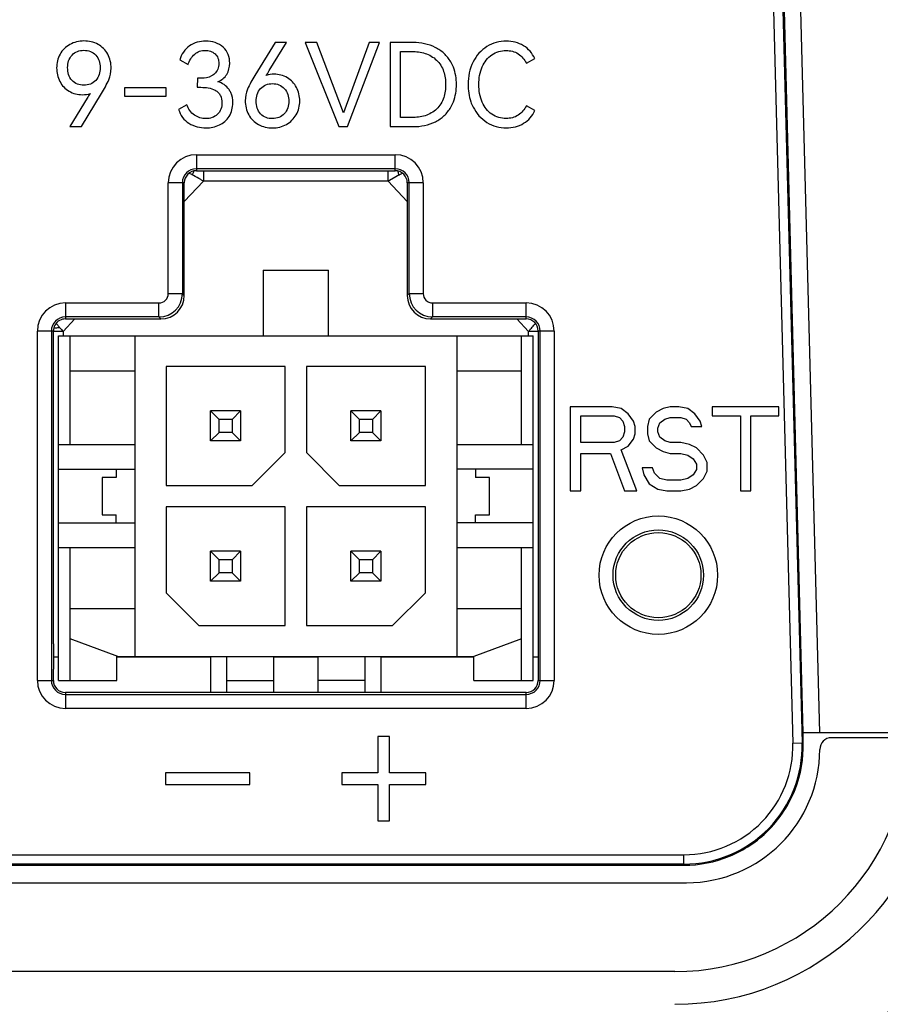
# Model space of a CAD drawing. Header units: millimetres. Extents: x 0 to 776, y 0 to 509.
# Tile 15 of 100: x 275 to 293, y 73 to 94. Entities that reach past the tile are written whole.
import ezdxf

# ---------------------------------------------------------------- set-up
doc = ezdxf.new("R2010")
doc.units = ezdxf.units.MM
doc.layers.add('DM', color=4, linetype='Continuous')
doc.layers.add('SLD-0', color=179, linetype='Continuous')
doc.styles.add('SLDTEXTSTYLE0', font='ROMANS', dxfattribs={"width": 0.84})
doc.styles.add('SLDTEXTSTYLE1', font='ROMANS', dxfattribs={"width": 0.97})
doc.dimstyles.new('SLDDIMSTYLE0', dxfattribs={"dimtxt": 3, "dimasz": 3.302, "dimexe": 0, "dimexo": 0.0625, "dimgap": 0.75, "dimtad": 1, "dimdec": 1, "dimrnd": 1e-09, "dimzin": 4, "dimdsep": 46, "dimtxsty": 'SLDTEXTSTYLE0', "dimblk1": 'NONE', "dimblk2": 'NONE', "dimsah": 1, "dimcen": 0.09, "dimadec": 0, "dimazin": 1, "dimtfac": 1, "dimtofl": 0, "dimtmove": 0, "dimatfit": 3, "dimldrblk": 'NONE', "dimfxl": 1, "dimfrac": 2, "dimtolj": 1, "dimtzin": 12, "dimarcsym": 0})
doc.dimstyles.new('SLDDIMSTYLE3', dxfattribs={"dimtxt": 3, "dimasz": 3.302, "dimexe": 0, "dimexo": 0.0625, "dimgap": 0.75, "dimtad": 1, "dimrnd": 1e-09, "dimzin": 4, "dimdsep": 46, "dimtxsty": 'SLDTEXTSTYLE0', "dimblk1": 'NONE', "dimblk2": 'NONE', "dimsah": 1, "dimcen": 0, "dimadec": 0, "dimazin": 1, "dimtfac": 1, "dimtmove": 0, "dimatfit": 3, "dimldrblk": 'NONE', "dimfxl": 1, "dimfrac": 2, "dimtolj": 1, "dimtzin": 12, "dimarcsym": 0})

# ---------------------------------------------------------------- blocks, each defined once
blk = doc.blocks.new('_D_3')
at = {"layer": 'DM', "color": 7}
for p, q in [((286.257, 114.557), (322.774, 114.557)), ((322.274, 112.057), (322.274, 74.022)), ((311.606, 71.522), (322.774, 71.522))]:
    blk.add_line(p, q, dxfattribs=at)
for points in [[(322.691, 112.057), (321.857, 112.057), (322.274, 114.557)], [(321.857, 74.022), (322.691, 74.022), (322.274, 71.522)]]:
    blk.add_solid(points, dxfattribs=at)
at = {"layer": 'DM', "color": 7, "insert": (317.954, 88.72), "char_height": 3, "attachment_point": 1, "rotation": 90, "style": 'SLDTEXTSTYLE1'}
blk.add_mtext('43.0', dxfattribs=at)
blk = doc.blocks.new('_None')
blk = doc.blocks.new('_D_11')
at = {"layer": 'DM', "color": 7}
for p, q in [((304.146, 252.341), (304.146, 262.341)), ((299.146, 257.341), (309.146, 257.341)), ((313.707, 244.121), (308.102, 251.872)), ((330.337, 244.121), (313.707, 244.121))]:
    blk.add_line(p, q, dxfattribs=at)
blk.add_arc((304.146, 257.341), 4.25, 299.1309, 305.9889, dxfattribs=at)
blk.add_solid([(308.44, 252.116), (307.764, 251.627), (306.637, 253.897)], dxfattribs=at)
at = {"layer": 'DM', "color": 7, "char_height": 3, "attachment_point": 1, "style": 'SLDTEXTSTYLE1'}
for s, insert in [('2-', (313.514, 248.441)), ('%%c', (319.197, 248.441)), ('8.50', (323.314, 248.441))]:
    blk.add_mtext(s, dxfattribs=dict(at, insert=insert))
blk = doc.blocks.new('_D_21')
at = {"layer": 'DM', "color": 7}
for p, q in [((594.08, 192.373), (610.623, 192.373)), ((610.623, 192.373), (618.441, 188.565)), ((623.836, 180.938), (623.836, 190.938)), ((618.836, 185.938), (628.836, 185.938))]:
    blk.add_line(p, q, dxfattribs=at)
blk.add_solid([(618.259, 188.191), (618.624, 188.94), (620.689, 187.471)], dxfattribs=at)
at = {"layer": 'DM', "color": 7, "char_height": 3, "attachment_point": 1, "style": 'SLDTEXTSTYLE1'}
for s, insert in [('4-', (592.843, 196.693)), ('%%c', (598.526, 196.693)), ('7.00', (602.643, 196.693))]:
    blk.add_mtext(s, dxfattribs=dict(at, insert=insert))

msp = doc.modelspace()

# ---------------------------------------------------------------- linework, layer by layer
at = {"layer": 'SLD-0', "color": 7, "linetype": 'Continuous'}
for p, q in [((292.044, 79.124), (291.435, 102.382)), ((290.857, 102.308), (291.469, 78.908)), ((291.057, 102.313), (291.669, 78.913)), ((291.688, 79.124), (291.091, 102.314)), ((280.401, 93.89), (279.971, 93.182)), ((280.278, 93.285), (280.649, 93.89)), ((280.649, 93.89), (280.401, 93.89)), ((281.291, 93.888), (281.048, 93.888)), ((281.048, 93.888), (281.763, 92.088)), ((281.864, 92.38), (281.291, 93.888)), ((282.41, 93.888), (281.864, 92.38)), ((281.948, 92.088), (282.631, 93.888)), ((282.631, 93.888), (282.41, 93.888)), ((283.354, 93.888), (282.862, 93.888)), ((282.862, 93.888), (282.862, 92.088)), ((283.081, 93.696), (283.325, 93.696)), ((283.081, 92.282), (283.081, 93.696)), ((278.365, 93.514), (278.542, 93.413)), ((285.774, 93.443), (285.951, 93.546)), ((278.741, 93.125), (278.739, 92.929)), ((278.827, 93.125), (278.741, 93.125)), ((278.075, 92.919), (277.18, 92.919)), ((277.18, 92.919), (277.18, 92.742)), ((278.075, 92.742), (278.075, 92.919)), ((278.739, 92.929), (278.815, 92.929)), ((276.383, 92.695), (276.012, 92.09)), ((276.26, 92.09), (276.69, 92.798)), ((277.18, 92.742), (278.075, 92.742)), ((278.517, 92.557), (278.34, 92.456)), ((285.951, 92.432), (285.774, 92.535)), ((283.325, 92.282), (283.081, 92.282)), ((276.012, 92.09), (276.26, 92.09)), ((281.763, 92.088), (281.948, 92.088)), ((282.862, 92.088), (283.354, 92.088)), ((278.719, 91.487), (282.969, 91.487)), ((278.719, 91.487), (278.719, 91.146)), ((282.969, 91.146), (282.969, 91.487)), ((282.969, 91.188), (278.719, 91.188)), ((278.719, 91.146), (282.969, 91.146)), ((278.869, 91.146), (278.869, 90.922)), ((282.818, 90.922), (282.818, 91.146)), ((282.982, 91.016), (282.847, 90.939)), ((283.053, 91.056), (282.982, 91.016)), ((278.461, 90.888), (278.119, 90.888)), ((278.119, 88.517), (278.119, 90.888)), ((278.419, 90.888), (278.419, 88.517)), ((278.461, 90.484), (278.869, 90.922)), ((278.461, 88.476), (278.461, 90.888)), ((282.818, 90.922), (278.869, 90.922)), ((282.847, 90.939), (282.818, 90.922)), ((282.818, 90.922), (283.227, 90.484)), ((283.568, 90.888), (283.227, 90.888)), ((283.227, 90.888), (283.227, 88.476)), ((283.269, 88.517), (283.269, 90.888)), ((283.568, 90.888), (283.568, 88.517)), ((280.144, 89.018), (281.544, 89.018)), ((280.144, 89.018), (280.144, 87.618)), ((281.544, 87.618), (281.544, 89.018)), ((278.119, 88.517), (278.419, 88.517)), ((278.461, 88.476), (278.419, 88.517)), ((283.269, 88.517), (283.227, 88.476)), ((283.269, 88.517), (283.568, 88.517)), ((275.919, 88.317), (277.919, 88.317)), ((275.919, 88.317), (275.919, 87.976)), ((277.919, 88.018), (277.919, 88.317)), ((283.768, 88.317), (285.769, 88.317)), ((283.768, 88.317), (283.768, 88.018)), ((285.769, 87.976), (285.769, 88.317)), ((277.919, 88.018), (275.919, 88.018)), ((277.919, 88.018), (277.961, 87.976)), ((283.727, 87.976), (283.768, 88.018)), ((285.769, 88.018), (283.768, 88.018)), ((275.721, 87.882), (275.756, 87.84)), ((275.869, 87.706), (276.121, 87.976)), ((275.919, 87.976), (277.961, 87.976)), ((283.727, 87.976), (285.769, 87.976)), ((285.566, 87.976), (285.819, 87.705)), ((285.932, 87.841), (285.967, 87.882)), ((275.663, 87.718), (275.319, 87.718)), ((275.319, 80.248), (275.319, 87.718)), ((275.619, 87.718), (275.619, 80.248)), ((275.663, 81.027), (275.663, 87.718)), ((275.869, 87.705), (275.663, 87.705)), ((275.769, 87.618), (285.919, 87.618)), ((275.769, 80.248), (275.769, 87.618)), ((275.869, 87.706), (275.869, 87.618)), ((276.019, 85.288), (276.019, 87.618)), ((277.403, 87.618), (277.403, 80.758)), ((284.284, 87.618), (284.284, 80.758)), ((285.669, 85.288), (285.669, 87.618)), ((286.027, 87.705), (285.819, 87.705)), ((285.819, 87.618), (285.819, 87.705)), ((285.919, 80.248), (285.919, 87.618)), ((286.368, 87.718), (286.027, 87.718)), ((286.027, 87.718), (286.027, 80.248)), ((286.069, 80.248), (286.069, 87.718)), ((286.368, 87.718), (286.368, 80.248)), ((280.614, 86.958), (278.074, 86.958)), ((278.074, 86.958), (278.074, 84.418)), ((280.614, 85.118), (280.614, 86.958)), ((283.614, 86.958), (281.074, 86.958)), ((281.074, 86.958), (281.074, 85.118)), ((283.614, 84.418), (283.614, 86.958)), ((276.019, 86.868), (277.403, 86.868)), ((284.284, 86.868), (285.669, 86.868)), ((279.664, 86.008), (279.024, 86.008)), ((279.024, 86.008), (279.204, 85.828)), ((279.024, 85.368), (279.024, 86.008)), ((279.484, 85.828), (279.664, 86.008)), ((279.664, 86.008), (279.664, 85.368)), ((282.664, 86.008), (282.024, 86.008)), ((282.024, 86.008), (282.204, 85.828)), ((282.024, 85.368), (282.024, 86.008)), ((282.484, 85.828), (282.664, 86.008)), ((282.664, 86.008), (282.664, 85.368)), ((287.611, 86.098), (286.711, 86.098)), ((286.711, 86.098), (286.711, 84.298)), ((286.936, 85.906), (287.648, 85.906)), ((286.936, 85.332), (286.936, 85.906)), ((287.798, 86.059), (287.611, 86.098)), ((287.648, 85.906), (287.761, 85.868)), ((287.948, 85.944), (287.798, 86.059)), ((288.061, 85.791), (287.948, 85.944)), ((288.548, 85.983), (288.398, 85.83)), ((288.698, 86.059), (288.548, 85.983)), ((288.848, 86.098), (288.698, 86.059)), ((289.036, 86.098), (288.848, 86.098)), ((289.223, 86.059), (289.036, 86.098)), ((289.373, 85.944), (289.223, 86.059)), ((289.486, 85.791), (289.373, 85.944)), ((291.173, 86.098), (289.748, 86.098)), ((289.748, 86.098), (289.748, 85.906)), ((289.748, 85.906), (290.348, 85.906)), ((290.348, 85.906), (290.348, 84.298)), ((290.573, 85.906), (291.173, 85.906)), ((290.573, 84.298), (290.573, 85.906)), ((291.173, 85.906), (291.173, 86.098)), ((279.484, 85.828), (279.204, 85.828)), ((279.204, 85.548), (279.204, 85.828)), ((279.484, 85.828), (279.484, 85.548)), ((282.484, 85.828), (282.204, 85.828)), ((282.204, 85.548), (282.204, 85.828)), ((282.484, 85.828), (282.484, 85.548)), ((287.761, 85.868), (287.836, 85.791)), ((287.836, 85.791), (287.873, 85.676)), ((288.098, 85.676), (288.061, 85.791)), ((288.398, 85.83), (288.361, 85.676)), ((288.586, 85.638), (288.623, 85.753)), ((288.623, 85.753), (288.736, 85.83)), ((288.736, 85.83), (288.848, 85.868)), ((288.848, 85.868), (289.073, 85.868)), ((289.073, 85.868), (289.186, 85.83)), ((289.186, 85.83), (289.261, 85.753)), ((289.261, 85.753), (289.298, 85.676)), ((289.523, 85.676), (289.486, 85.791)), ((279.204, 85.548), (279.024, 85.368)), ((279.484, 85.548), (279.204, 85.548)), ((279.664, 85.368), (279.484, 85.548)), ((282.204, 85.548), (282.024, 85.368)), ((282.484, 85.548), (282.204, 85.548)), ((282.664, 85.368), (282.484, 85.548)), ((287.873, 85.561), (287.836, 85.447)), ((287.873, 85.676), (287.873, 85.561)), ((288.061, 85.408), (288.098, 85.523)), ((288.098, 85.523), (288.098, 85.676)), ((288.361, 85.676), (288.361, 85.523)), ((288.361, 85.523), (288.398, 85.37)), ((288.586, 85.561), (288.586, 85.638)), ((288.623, 85.447), (288.586, 85.561)), ((289.298, 85.676), (289.523, 85.676)), ((275.769, 85.288), (277.403, 85.288)), ((279.664, 85.368), (279.024, 85.368)), ((282.664, 85.368), (282.024, 85.368)), ((284.284, 85.288), (285.919, 85.288)), ((287.648, 85.332), (286.936, 85.332)), ((287.761, 85.37), (287.648, 85.332)), ((287.836, 85.447), (287.761, 85.37)), ((287.948, 85.255), (288.061, 85.408)), ((288.398, 85.37), (288.548, 85.217)), ((288.736, 85.37), (288.623, 85.447)), ((288.848, 85.332), (288.736, 85.37)), ((289.073, 85.332), (288.848, 85.332)), ((289.261, 85.293), (289.073, 85.332)), ((289.411, 85.217), (289.261, 85.293)), ((279.914, 84.418), (280.614, 85.118)), ((281.074, 85.118), (281.774, 84.418)), ((286.936, 85.102), (287.573, 85.102)), ((286.936, 84.298), (286.936, 85.102)), ((287.573, 85.102), (287.873, 84.298)), ((287.798, 85.178), (287.948, 85.255)), ((288.136, 84.298), (287.798, 85.178)), ((288.548, 85.217), (288.698, 85.14)), ((288.698, 85.14), (288.848, 85.102)), ((288.848, 85.102), (289.073, 85.102)), ((289.073, 85.102), (289.223, 85.064)), ((289.223, 85.064), (289.336, 84.987)), ((289.561, 85.064), (289.411, 85.217)), ((289.636, 84.91), (289.561, 85.064)), ((289.336, 84.987), (289.411, 84.872)), ((289.411, 84.872), (289.411, 84.757)), ((289.636, 84.719), (289.636, 84.91)), ((275.769, 84.763), (277.403, 84.763)), ((277.003, 84.763), (277.003, 84.588)), ((285.919, 84.763), (284.284, 84.763)), ((284.684, 84.763), (284.684, 84.588)), ((288.473, 84.796), (288.248, 84.796)), ((288.248, 84.796), (288.286, 84.642)), ((288.286, 84.642), (288.398, 84.451)), ((288.511, 84.681), (288.473, 84.796)), ((288.623, 84.566), (288.511, 84.681)), ((289.336, 84.642), (289.223, 84.566)), ((289.411, 84.757), (289.336, 84.642)), ((289.561, 84.566), (289.636, 84.719)), ((277.003, 84.588), (276.703, 84.588)), ((276.703, 84.588), (276.703, 83.788)), ((284.984, 84.588), (284.684, 84.588)), ((284.984, 83.788), (284.984, 84.588)), ((288.398, 84.451), (288.586, 84.336)), ((288.773, 84.527), (288.623, 84.566)), ((289.073, 84.527), (288.773, 84.527)), ((289.223, 84.566), (289.073, 84.527)), ((289.411, 84.413), (289.561, 84.566)), ((278.074, 84.418), (279.914, 84.418)), ((281.774, 84.418), (283.614, 84.418)), ((286.711, 84.298), (286.936, 84.298)), ((287.873, 84.298), (288.136, 84.298)), ((288.586, 84.336), (288.773, 84.298)), ((288.773, 84.298), (289.073, 84.298)), ((289.073, 84.298), (289.261, 84.336)), ((289.261, 84.336), (289.411, 84.413)), ((290.348, 84.298), (290.573, 84.298)), ((280.614, 83.958), (278.074, 83.958)), ((278.074, 83.958), (278.074, 82.118)), ((280.614, 81.418), (280.614, 83.958)), ((283.614, 83.958), (281.074, 83.958)), ((281.074, 83.958), (281.074, 81.418)), ((283.614, 82.118), (283.614, 83.958)), ((275.769, 83.613), (277.403, 83.613)), ((276.703, 83.788), (277.003, 83.788)), ((277.003, 83.613), (277.003, 83.788)), ((285.919, 83.613), (284.284, 83.613)), ((284.684, 83.788), (284.984, 83.788)), ((284.684, 83.613), (284.684, 83.788)), ((275.769, 83.088), (277.403, 83.088)), ((276.019, 80.248), (276.019, 83.088)), ((279.664, 83.008), (279.024, 83.008)), ((279.204, 82.828), (279.024, 83.008)), ((279.024, 82.368), (279.024, 83.008)), ((279.484, 82.828), (279.664, 83.008)), ((279.664, 83.008), (279.664, 82.368)), ((282.664, 83.008), (282.024, 83.008)), ((282.204, 82.828), (282.024, 83.008)), ((282.024, 82.368), (282.024, 83.008)), ((282.484, 82.828), (282.664, 83.008)), ((282.664, 83.008), (282.664, 82.368)), ((284.284, 83.088), (285.919, 83.088)), ((285.669, 80.248), (285.669, 83.088)), ((279.484, 82.828), (279.204, 82.828)), ((279.204, 82.548), (279.204, 82.828)), ((279.484, 82.828), (279.484, 82.548)), ((282.484, 82.828), (282.204, 82.828)), ((282.204, 82.548), (282.204, 82.828)), ((282.484, 82.828), (282.484, 82.548)), ((279.204, 82.548), (279.024, 82.368)), ((279.484, 82.548), (279.204, 82.548)), ((279.664, 82.368), (279.484, 82.548)), ((282.204, 82.548), (282.024, 82.368)), ((282.484, 82.548), (282.204, 82.548)), ((282.664, 82.368), (282.484, 82.548)), ((279.664, 82.368), (279.024, 82.368)), ((282.664, 82.368), (282.024, 82.368)), ((278.074, 82.118), (278.774, 81.418)), ((282.914, 81.418), (283.614, 82.118)), ((277.403, 81.778), (276.019, 81.778)), ((285.669, 81.778), (284.284, 81.778)), ((278.774, 81.418), (280.614, 81.418)), ((281.074, 81.418), (282.914, 81.418)), ((277.039, 80.758), (276.019, 81.138)), ((285.669, 81.138), (284.649, 80.758)), ((275.662, 80.748), (275.769, 80.748)), ((277.019, 80.758), (284.649, 80.758)), ((277.019, 80.248), (277.019, 80.758)), ((277.019, 80.748), (279.024, 80.748)), ((279.024, 80.758), (279.024, 79.99)), ((279.369, 79.99), (279.369, 80.758)), ((280.369, 80.758), (280.369, 79.99)), ((280.369, 80.748), (281.319, 80.748)), ((281.319, 79.99), (281.319, 80.758)), ((282.319, 80.758), (282.319, 79.99)), ((282.664, 80.758), (282.664, 79.99)), ((282.664, 80.748), (284.649, 80.748)), ((284.649, 80.248), (284.649, 80.758)), ((285.919, 80.748), (286.027, 80.748)), ((275.661, 80.248), (275.661, 80.49)), ((275.319, 80.248), (275.661, 80.248)), ((275.769, 80.248), (277.019, 80.248)), ((279.369, 80.248), (280.369, 80.248)), ((282.319, 80.248), (281.319, 80.248)), ((284.649, 80.248), (285.919, 80.248)), ((286.027, 80.248), (286.368, 80.248)), ((285.769, 79.99), (275.919, 79.99)), ((275.919, 79.99), (275.919, 79.648)), ((275.919, 79.948), (285.769, 79.948)), ((285.769, 79.648), (285.769, 79.99)), ((285.769, 79.648), (275.919, 79.648)), ((282.85, 79.048), (282.6, 79.048)), ((282.6, 79.048), (282.6, 78.273)), ((282.85, 78.273), (282.85, 79.048)), ((295.944, 79.124), (291.688, 79.124)), ((291.693, 78.914), (291.688, 79.124)), ((296.192, 79.022), (292.296, 79.022)), ((291.469, 78.908), (291.669, 78.913)), ((291.669, 78.913), (291.693, 78.914)), ((279.862, 78.273), (278.062, 78.273)), ((278.062, 78.273), (278.062, 78.023)), ((279.862, 78.023), (279.862, 78.273)), ((282.6, 78.273), (281.825, 78.273)), ((281.825, 78.273), (281.825, 78.023)), ((283.625, 78.273), (282.85, 78.273)), ((283.625, 78.023), (283.625, 78.273)), ((278.062, 78.023), (279.862, 78.023)), ((281.825, 78.023), (282.6, 78.023)), ((282.6, 78.023), (282.6, 77.248)), ((282.85, 78.023), (283.625, 78.023)), ((282.85, 77.248), (282.85, 78.023)), ((282.6, 77.248), (282.85, 77.248)), ((170.745, 76.52), (289.143, 76.52)), ((289.143, 76.32), (289.143, 76.52)), ((289.143, 76.32), (170.745, 76.32)), ((170.745, 76.295), (289.143, 76.295)), ((289.143, 76.295), (289.143, 76.32)), ((170.696, 75.922), (289.196, 75.922)), ((288.946, 74.022), (170.946, 74.022))]:
    msp.add_line(p, q, dxfattribs=at)
for radius in [1.267, 0.967, 0.911]:
    msp.add_circle((288.594, 82.498), radius, dxfattribs=at)
for centre, radius, start, end in [((278.719, 90.888), 0.6, 90, 180), ((282.969, 90.888), 0.6, 0, 90), ((278.719, 90.888), 0.3, 90, 180), ((282.969, 90.888), 0.3, 360, 90), ((278.719, 90.888), 0.258, 90, 180), ((276.2, 86.719), 4.973, 60.4003, 60.6985), ((282.969, 90.888), 0.258, 360, 90), ((282.713, 90.963), 0.353, 20.6617, 25.7253), ((282.684, 90.951), 0.384, 15.864, 20.6882), ((277.919, 88.518), 0.5, 270.0249, 359.9749), ((277.919, 88.517), 0.2, 270.0058, 0.0123), ((277.961, 88.476), 0.5, 270.0252, 359.9748), ((283.727, 88.476), 0.5, 180.0252, 269.9748), ((283.769, 88.518), 0.5, 180.0251, 269.9753), ((283.768, 88.517), 0.2, 180.0058, 270.0124), ((275.919, 87.718), 0.6, 90, 180), ((285.769, 87.718), 0.6, 0, 90), ((275.919, 87.718), 0.3, 90, 180), ((285.769, 87.718), 0.3, 360, 90), ((277.136, 88.993), 1.798, 219.8902, 220.5977), ((277.982, 89.718), 2.912, 220.5949, 221.0458), ((280.581, 91.98), 6.358, 221.044, 221.2564), ((275.919, 87.718), 0.258, 90, 118.5583), ((285.769, 87.718), 0.258, 360, 90), ((275.908, 86.09), 1.701, 95.3012, 98.0688), ((275.93, 85.877), 1.915, 93.8717, 95.3776), ((290.181, 84.168), 5.616, 140.5856, 140.964), ((275.919, 80.248), 0.6, 180, 270), ((275.919, 80.248), 0.3, 180, 270), ((275.919, 80.248), 0.258, 180, 270), ((285.769, 80.248), 0.6, 270, 0), ((285.769, 80.248), 0.3, 270, 0), ((285.769, 80.248), 0.258, 270, 0), ((288.946, 79.022), 5, 270, 0), ((292.296, 78.772), 0.25, 90, 180), ((288.946, 79.022), 7.427, 270, 358.0239), ((288.946, 79.022), 5.7, 269.9956, 357.4051), ((288.946, 79.022), 7.5, 270, 358.0239), ((289.143, 78.847), 2.528, 269.9988, 1.5), ((289.143, 78.847), 2.328, 270, 1.5), ((289.196, 78.772), 2.85, 270, 0), ((289.154, 78.836), 2.536, 314.9421, 315.7593)]:
    msp.add_arc(centre, radius, start, end, dxfattribs=at)
for points in [[(276.314, 93.92), (276.211, 93.919), (276.104, 93.894), (276.014, 93.843)], [(276.616, 93.846), (276.526, 93.897), (276.418, 93.919), (276.314, 93.92)], [(283.826, 93.781), (283.682, 93.853), (283.515, 93.887), (283.354, 93.888)], [(275.805, 93.637), (275.756, 93.548), (275.732, 93.443), (275.731, 93.342)], [(276.897, 93.337), (276.896, 93.441), (276.874, 93.549), (276.823, 93.639)], [(278.542, 93.413), (278.569, 93.497), (278.615, 93.581), (278.683, 93.639)], [(284.83, 93.369), (284.875, 93.468), (284.946, 93.563), (285.037, 93.624)], [(275.731, 93.342), (275.732, 93.243), (275.752, 93.14), (275.8, 93.054)], [(276.848, 93.091), (276.881, 93.168), (276.896, 93.253), (276.897, 93.337)], [(279.368, 93.206), (279.411, 93.277), (279.432, 93.363), (279.432, 93.445)], [(280.209, 93.184), (280.234, 93.217), (280.257, 93.25), (280.278, 93.285)], [(284.635, 93.472), (284.559, 93.326), (284.527, 93.155), (284.527, 92.99)], [(284.758, 92.99), (284.758, 93.119), (284.777, 93.252), (284.83, 93.369)], [(276.69, 92.798), (276.748, 92.893), (276.803, 92.99), (276.848, 93.091)], [(279.176, 93.049), (279.253, 93.081), (279.326, 93.135), (279.368, 93.206)], [(279.971, 93.182), (279.913, 93.086), (279.857, 92.989), (279.811, 92.887)], [(280.379, 93.209), (280.322, 93.209), (280.264, 93.201), (280.209, 93.184)], [(280.664, 93.133), (280.579, 93.183), (280.477, 93.208), (280.379, 93.209)], [(279.811, 92.887), (279.778, 92.811), (279.764, 92.726), (279.764, 92.643)], [(280.93, 92.638), (280.929, 92.737), (280.904, 92.839), (280.858, 92.926)], [(284.83, 92.609), (284.777, 92.727), (284.758, 92.861), (284.758, 92.99)], [(276.282, 92.771), (276.339, 92.771), (276.398, 92.778), (276.452, 92.796)], [(276.452, 92.796), (276.427, 92.764), (276.404, 92.73), (276.383, 92.695)], [(279.764, 92.643), (279.765, 92.54), (279.787, 92.431), (279.838, 92.341)], [(279.419, 92.307), (279.474, 92.391), (279.498, 92.497), (279.498, 92.597)], [(285.036, 92.352), (284.945, 92.414), (284.874, 92.509), (284.83, 92.609)], [(280.644, 92.135), (280.73, 92.182), (280.805, 92.258), (280.853, 92.343)], [(278.926, 92.061), (279.023, 92.061), (279.122, 92.083), (279.21, 92.124)], [(280.044, 92.134), (280.135, 92.084), (280.243, 92.061), (280.347, 92.061)], [(280.347, 92.061), (280.449, 92.061), (280.554, 92.087), (280.644, 92.135)], [(283.354, 92.088), (283.516, 92.088), (283.685, 92.119), (283.829, 92.193)], [(285.346, 92.061), (285.473, 92.061), (285.607, 92.091), (285.715, 92.159)], [(278.587, 91.08), (278.578, 91.084), (278.569, 91.088), (278.559, 91.091)], [(283.018, 91.14), (283.022, 91.132), (283.027, 91.124), (283.031, 91.116)], [(283.1, 91.08), (283.109, 91.084), (283.118, 91.088), (283.128, 91.091)], [(275.801, 87.788), (275.825, 87.761), (275.848, 87.734), (275.869, 87.706)]]:
    msp.add_open_spline(points, degree=3, dxfattribs=at)
for points, knots in [([(278.921, 93.917), (278.859, 93.917), (278.736, 93.902), (278.621, 93.85), (278.571, 93.814)], [0, 0, 0, 0, 0.500255, 1, 1, 1, 1]), ([(279.291, 93.786), (279.243, 93.832), (279.122, 93.9), (278.987, 93.917), (278.921, 93.917)], [0, 0, 0, 0, 0.499321, 1, 1, 1, 1]), ([(285.346, 93.917), (285.273, 93.917), (285.127, 93.899), (284.991, 93.839), (284.93, 93.8)], [0, 0, 0, 0, 0.500092, 1, 1, 1, 1]), ([(285.714, 93.817), (285.659, 93.851), (285.539, 93.902), (285.41, 93.917), (285.346, 93.917)], [0, 0, 0, 0, 0.499885, 1, 1, 1, 1]), ([(276.014, 93.843), (275.971, 93.819), (275.89, 93.76), (275.829, 93.68), (275.805, 93.637)], [0, 0, 0, 0, 0.500076, 1, 1, 1, 1]), ([(276.061, 93.617), (276.093, 93.651), (276.172, 93.707), (276.267, 93.721), (276.314, 93.72)], [0, 0, 0, 0, 0.499454, 1, 1, 1, 1]), ([(276.314, 93.72), (276.361, 93.72), (276.456, 93.707), (276.536, 93.652), (276.567, 93.617)], [0, 0, 0, 0, 0.500527, 1, 1, 1, 1]), ([(276.823, 93.639), (276.799, 93.682), (276.74, 93.763), (276.659, 93.822), (276.616, 93.846)], [0, 0, 0, 0, 0.5, 1, 1, 1, 1]), ([(278.571, 93.814), (278.521, 93.779), (278.432, 93.688), (278.382, 93.573), (278.365, 93.514)], [0, 0, 0, 0, 0.499635, 1, 1, 1, 1]), ([(278.683, 93.639), (278.713, 93.665), (278.786, 93.707), (278.868, 93.718), (278.908, 93.718)], [0, 0, 0, 0, 0.4997, 1, 1, 1, 1]), ([(278.908, 93.718), (278.946, 93.718), (279.022, 93.708), (279.09, 93.67), (279.117, 93.644)], [0, 0, 0, 0, 0.500536, 1, 1, 1, 1]), ([(279.432, 93.445), (279.432, 93.508), (279.413, 93.636), (279.338, 93.744), (279.291, 93.786)], [0, 0, 0, 0, 0.5004, 1, 1, 1, 1]), ([(283.325, 93.696), (283.42, 93.695), (283.612, 93.673), (283.786, 93.576), (283.853, 93.509)], [0, 0, 0, 0, 0.500821, 1, 1, 1, 1]), ([(284.157, 93.472), (284.118, 93.537), (284.023, 93.659), (283.894, 93.747), (283.826, 93.781)], [0, 0, 0, 0, 0.500006, 1, 1, 1, 1]), ([(284.93, 93.8), (284.867, 93.76), (284.752, 93.663), (284.669, 93.538), (284.635, 93.472)], [0, 0, 0, 0, 0.499919, 1, 1, 1, 1]), ([(285.037, 93.624), (285.081, 93.654), (285.179, 93.702), (285.287, 93.715), (285.341, 93.716)], [0, 0, 0, 0, 0.499913, 1, 1, 1, 1]), ([(285.341, 93.716), (285.386, 93.716), (285.477, 93.706), (285.644, 93.634), (285.734, 93.522), (285.774, 93.443)], [0, 0, 0, 0, 0.251244, 0.502211, 1, 1, 1, 1]), ([(285.951, 93.546), (285.926, 93.601), (285.861, 93.707), (285.766, 93.786), (285.714, 93.817)], [0, 0, 0, 0, 0.500064, 1, 1, 1, 1]), ([(275.967, 93.349), (275.967, 93.397), (275.979, 93.495), (276.028, 93.582), (276.061, 93.617)], [0, 0, 0, 0, 0.500728, 1, 1, 1, 1]), ([(276.567, 93.617), (276.6, 93.582), (276.651, 93.495), (276.663, 93.398), (276.663, 93.349)], [0, 0, 0, 0, 0.499399, 1, 1, 1, 1]), ([(279.117, 93.644), (279.145, 93.619), (279.188, 93.554), (279.199, 93.478), (279.198, 93.44)], [0, 0, 0, 0, 0.499162, 1, 1, 1, 1]), ([(283.853, 93.509), (283.922, 93.444), (284.024, 93.275), (284.048, 93.085), (284.048, 92.99)], [0, 0, 0, 0, 0.499087, 1, 1, 1, 1]), ([(276.06, 93.076), (276.027, 93.112), (275.978, 93.201), (275.967, 93.3), (275.967, 93.349)], [0, 0, 0, 0, 0.499196, 1, 1, 1, 1]), ([(276.663, 93.349), (276.663, 93.3), (276.651, 93.201), (276.601, 93.112), (276.567, 93.076)], [0, 0, 0, 0, 0.500685, 1, 1, 1, 1]), ([(279.198, 93.44), (279.198, 93.398), (279.185, 93.313), (279.133, 93.242), (279.103, 93.214)], [0, 0, 0, 0, 0.500271, 1, 1, 1, 1]), ([(284.279, 92.99), (284.278, 93.115), (284.252, 93.285), (284.179, 93.436), (284.157, 93.472)], [0, 0, 0, 0, 0.749067, 1, 1, 1, 1]), ([(276.314, 92.973), (276.267, 92.973), (276.172, 92.986), (276.091, 93.041), (276.06, 93.076)], [0, 0, 0, 0, 0.500705, 1, 1, 1, 1]), ([(276.567, 93.076), (276.535, 93.042), (276.456, 92.986), (276.361, 92.973), (276.314, 92.973)], [0, 0, 0, 0, 0.499454, 1, 1, 1, 1]), ([(279.103, 93.214), (279.085, 93.197), (279.003, 93.14), (278.9, 93.125), (278.827, 93.125)], [0, 0, 0, 0, 0.251635, 1, 1, 1, 1]), ([(280.858, 92.926), (280.835, 92.968), (280.78, 93.047), (280.705, 93.108), (280.664, 93.133)], [0, 0, 0, 0, 0.500021, 1, 1, 1, 1]), ([(275.8, 93.054), (275.822, 93.011), (275.879, 92.932), (275.955, 92.871), (275.996, 92.847)], [0, 0, 0, 0, 0.500005, 1, 1, 1, 1]), ([(275.996, 92.847), (276.039, 92.821), (276.132, 92.782), (276.232, 92.771), (276.282, 92.771)], [0, 0, 0, 0, 0.499816, 1, 1, 1, 1]), ([(278.815, 92.929), (278.868, 92.928), (278.973, 92.922), (279.102, 92.884), (279.188, 92.82), (279.251, 92.734), (279.264, 92.652), (279.265, 92.599)], [0, 0, 0, 0, 0.250117, 0.499956, 0.6253, 0.750813, 1, 1, 1, 1]), ([(279.417, 92.882), (279.389, 92.922), (279.315, 92.993), (279.224, 93.034), (279.176, 93.049)], [0, 0, 0, 0, 0.499608, 1, 1, 1, 1]), ([(279.498, 92.597), (279.498, 92.671), (279.481, 92.774), (279.432, 92.861), (279.417, 92.882)], [0, 0, 0, 0, 0.748779, 1, 1, 1, 1]), ([(279.998, 92.631), (279.998, 92.68), (280.009, 92.778), (280.058, 92.867), (280.091, 92.902)], [0, 0, 0, 0, 0.500787, 1, 1, 1, 1]), ([(280.091, 92.902), (280.123, 92.936), (280.203, 92.993), (280.3, 93.007), (280.347, 93.007)], [0, 0, 0, 0, 0.499562, 1, 1, 1, 1]), ([(280.347, 93.007), (280.394, 93.007), (280.489, 92.992), (280.568, 92.936), (280.599, 92.901)], [0, 0, 0, 0, 0.500388, 1, 1, 1, 1]), ([(280.599, 92.901), (280.632, 92.865), (280.681, 92.778), (280.693, 92.68), (280.694, 92.631)], [0, 0, 0, 0, 0.499375, 1, 1, 1, 1]), ([(284.048, 92.99), (284.047, 92.895), (284.026, 92.703), (283.925, 92.531), (283.856, 92.466)], [0, 0, 0, 0, 0.501059, 1, 1, 1, 1]), ([(284.158, 92.503), (284.18, 92.54), (284.253, 92.692), (284.278, 92.864), (284.279, 92.99)], [0, 0, 0, 0, 0.250916, 1, 1, 1, 1]), ([(284.527, 92.99), (284.527, 92.866), (284.55, 92.697), (284.615, 92.544), (284.634, 92.507)], [0, 0, 0, 0, 0.749265, 1, 1, 1, 1]), ([(280.853, 92.343), (280.878, 92.388), (280.917, 92.484), (280.929, 92.587), (280.93, 92.638)], [0, 0, 0, 0, 0.499992, 1, 1, 1, 1]), ([(278.34, 92.456), (278.358, 92.396), (278.411, 92.279), (278.507, 92.193), (278.561, 92.161)], [0, 0, 0, 0, 0.500158, 1, 1, 1, 1]), ([(278.677, 92.334), (278.638, 92.359), (278.57, 92.426), (278.531, 92.513), (278.517, 92.557)], [0, 0, 0, 0, 0.499575, 1, 1, 1, 1]), ([(279.265, 92.599), (279.265, 92.553), (279.252, 92.46), (279.201, 92.379), (279.166, 92.348)], [0, 0, 0, 0, 0.500826, 1, 1, 1, 1]), ([(280.091, 92.361), (280.058, 92.396), (280.008, 92.484), (279.997, 92.582), (279.998, 92.631)], [0, 0, 0, 0, 0.499176, 1, 1, 1, 1]), ([(280.694, 92.631), (280.693, 92.583), (280.681, 92.485), (280.631, 92.398), (280.598, 92.363)], [0, 0, 0, 0, 0.500585, 1, 1, 1, 1]), ([(283.856, 92.466), (283.788, 92.4), (283.613, 92.303), (283.42, 92.282), (283.325, 92.282)], [0, 0, 0, 0, 0.499054, 1, 1, 1, 1]), ([(283.829, 92.193), (283.897, 92.228), (284.024, 92.315), (284.12, 92.437), (284.158, 92.503)], [0, 0, 0, 0, 0.500035, 1, 1, 1, 1]), ([(284.634, 92.507), (284.668, 92.441), (284.751, 92.315), (284.867, 92.218), (284.93, 92.178)], [0, 0, 0, 0, 0.500094, 1, 1, 1, 1]), ([(285.774, 92.535), (285.733, 92.456), (285.616, 92.307), (285.43, 92.261), (285.341, 92.262)], [0, 0, 0, 0, 0.500469, 1, 1, 1, 1]), ([(285.715, 92.159), (285.767, 92.19), (285.862, 92.27), (285.926, 92.376), (285.951, 92.432)], [0, 0, 0, 0, 0.499907, 1, 1, 1, 1]), ([(278.926, 92.26), (278.882, 92.26), (278.794, 92.272), (278.714, 92.31), (278.677, 92.334)], [0, 0, 0, 0, 0.49997, 1, 1, 1, 1]), ([(279.166, 92.348), (279.134, 92.319), (279.057, 92.272), (278.969, 92.26), (278.926, 92.26)], [0, 0, 0, 0, 0.499602, 1, 1, 1, 1]), ([(279.21, 92.124), (279.252, 92.143), (279.332, 92.195), (279.393, 92.268), (279.419, 92.307)], [0, 0, 0, 0, 0.499908, 1, 1, 1, 1]), ([(279.838, 92.341), (279.862, 92.298), (279.921, 92.218), (280.001, 92.158), (280.044, 92.134)], [0, 0, 0, 0, 0.5, 1, 1, 1, 1]), ([(280.347, 92.26), (280.3, 92.26), (280.205, 92.272), (280.122, 92.326), (280.091, 92.361)], [0, 0, 0, 0, 0.500791, 1, 1, 1, 1]), ([(280.598, 92.363), (280.566, 92.329), (280.487, 92.274), (280.393, 92.26), (280.347, 92.26)], [0, 0, 0, 0, 0.499536, 1, 1, 1, 1]), ([(285.341, 92.262), (285.287, 92.263), (285.179, 92.275), (285.08, 92.322), (285.036, 92.352)], [0, 0, 0, 0, 0.500171, 1, 1, 1, 1]), ([(278.561, 92.161), (278.615, 92.127), (278.734, 92.075), (278.862, 92.061), (278.926, 92.061)], [0, 0, 0, 0, 0.499909, 1, 1, 1, 1]), ([(284.93, 92.178), (284.992, 92.139), (285.127, 92.079), (285.273, 92.061), (285.346, 92.061)], [0, 0, 0, 0, 0.499903, 1, 1, 1, 1]), ([(278.634, 91.056), (278.63, 91.058), (278.615, 91.067), (278.599, 91.075), (278.587, 91.08)], [0, 0, 0, 0, 0.266264, 1, 1, 1, 1]), ([(278.634, 91.056), (278.636, 91.064), (278.645, 91.093), (278.658, 91.121), (278.67, 91.141)], [0, 0, 0, 0, 0.264292, 1, 1, 1, 1]), ([(278.869, 90.922), (278.851, 90.933), (278.78, 90.973), (278.709, 91.014), (278.657, 91.044)], [0, 0, 0, 0, 0.266416, 1, 1, 1, 1]), ([(283.053, 91.056), (283.057, 91.059), (283.073, 91.067), (283.088, 91.075), (283.1, 91.08)], [0, 0, 0, 0, 0.266188, 1, 1, 1, 1]), ([(275.795, 87.944), (275.754, 87.922), (275.686, 87.853), (275.663, 87.761), (275.663, 87.718)], [0, 0, 0, 0, 0.52161, 1, 1, 1, 1]), ([(285.842, 87.734), (285.85, 87.744), (285.879, 87.78), (285.91, 87.815), (285.932, 87.841)], [0, 0, 0, 0, 0.258899, 1, 1, 1, 1]), ([(275.663, 81.027), (275.663, 80.982), (275.662, 80.803), (275.661, 80.624), (275.661, 80.49)], [0, 0, 0, 0, 0.252229, 1, 1, 1, 1]), ([(290.971, 77.066), (291.206, 77.308), (291.584, 77.891), (291.702, 78.576), (291.693, 78.914)], [0, 0, 0, 0, 0.499968, 1, 1, 1, 1]), ([(289.143, 76.295), (289.474, 76.295), (290.144, 76.426), (290.711, 76.806), (290.945, 77.04)], [0, 0, 0, 0, 0.500056, 1, 1, 1, 1])]:
    msp.add_open_spline(points, degree=3, knots=knots, dxfattribs=at)

# ---------------------------------------------------------------- dimensions: what is measured, and where the dimension line sits
at = {"layer": 'DM', "color": 7}
for p1, text, picture, middle in [((6.489, 5.49), '2-<>', '_D_11', (313.707, 244.121)), ((6.708, 1.999), '4-<>', '_D_21', (610.623, 192.373))]:
    dim = msp.add_diameter_dim_2p(p1=p1, p2=(0, 0), text=text, dimstyle='SLDDIMSTYLE3', dxfattribs=at)
    dim.commit()
    dim.dimension.update_dxf_attribs({"geometry": picture, "text_midpoint": middle, "dimtype": 163})
dim = msp.add_linear_dim(base=(319.774, 114.557), p1=(311.106, 71.522), p2=(285.757, 114.557), angle=90, dimstyle='SLDDIMSTYLE0', dxfattribs=at)
dim.commit()
dim.dimension.update_dxf_attribs({"geometry": '_D_3', "text_midpoint": (319.774, 93.039), "dimtype": 160})

doc.saveas('drawing.dxf')
